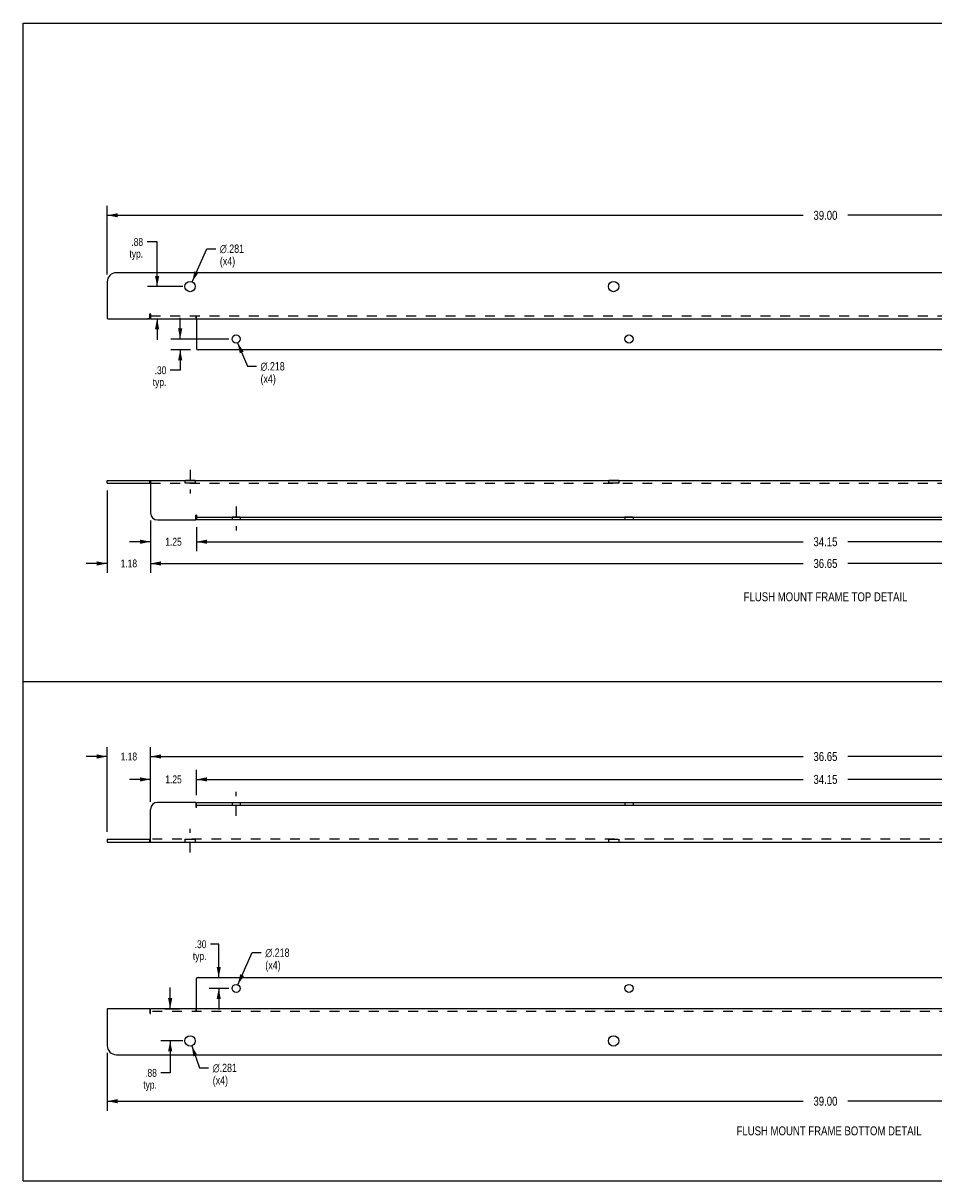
# Model space of a CAD drawing. Header units: inches. Extents: x 0 to 48.6, y 0 to 31.4.
# Tile 1 of 2: x 0 to 24.7, y 0 to 31.4. Entities that reach past the tile are written whole.
import ezdxf

# ---------------------------------------------------------------- set-up
doc = ezdxf.new("R2010")
doc.units = ezdxf.units.IN
doc.header["$LTSCALE"] = 2.671429
doc.header["$MEASUREMENT"] = 0
doc.linetypes.add('DASHED', pattern=[0.2, 0.1, -0.1])
doc.linetypes.add('HIDDEN', pattern=[0.2, 0.1, -0.1])
doc.layers.get('0').update_dxf_attribs({"linetype": 'CONTINUOUS'})
for name, color, linetype in [('02___PRT_ALL_AXES', 7, 'CONTINUOUS'), ('DEFAULT_2', 8, 'HIDDEN'), ('DIMENSIONS', 7, 'CONTINUOUS'), ('WIDTH_GREATER_THAN_30', 7, 'CONTINUOUS')]:
    doc.layers.add(name, color=color, linetype=linetype)
doc.styles.get("Standard").update_dxf_attribs({"font": 'txt', "width": 0.8})
doc.styles.add('TEXTSTYLE_1', font='gdt', dxfattribs={"width": 0.8})
doc.dimstyles.new('DIMSTYLE_1', dxfattribs={"dimtxt": 0.242857, "dimasz": 0.285714, "dimexe": 0.09, "dimexo": 0.07, "dimgap": 0.0425, "dimtad": 0, "dimtih": 1, "dimtoh": 1, "dimzin": 4, "dimdsep": 46, "dimtxsty": 'Standard', "dimblk": '_FILLED', "dimblk1": '_FILLED', "dimblk2": '_FILLED', "dimcen": 0.09, "dimadec": 0, "dimazin": 0, "dimtfac": 1, "dimtofl": 0, "dimtmove": 0, "dimatfit": 3, "dimldrblk": '_FILLED', "dimfxl": 0, "dimtolj": 1, "dimtzin": 4, "dimarcsym": 0})
doc.dimstyles.new('DIMSTYLE_2', dxfattribs={"dimtxt": 0.214286, "dimasz": 0.285714, "dimexe": 0.09, "dimexo": 0.07, "dimgap": 0.0375, "dimtad": 0, "dimtih": 1, "dimtoh": 1, "dimzin": 4, "dimdsep": 46, "dimtxsty": 'Standard', "dimblk": '_FILLED', "dimblk1": '_FILLED', "dimblk2": '_FILLED', "dimcen": 0.09, "dimadec": 0, "dimazin": 0, "dimtfac": 1, "dimtofl": 0, "dimtmove": 0, "dimatfit": 3, "dimldrblk": '_FILLED', "dimfxl": 0, "dimtolj": 1, "dimtzin": 4, "dimarcsym": 0})
doc.dimstyles.new('DIMSTYLE_4', dxfattribs={"dimtxt": 0.225714, "dimasz": 0.285714, "dimexe": 0.09, "dimexo": 0.07, "dimgap": 0.09, "dimtad": 0, "dimtih": 1, "dimtoh": 1, "dimdec": 3, "dimzin": 4, "dimdsep": 46, "dimtxsty": 'Standard', "dimblk": '_FILLED', "dimblk1": '_FILLED', "dimblk2": '_FILLED', "dimcen": 0.09, "dimadec": 0, "dimazin": 0, "dimtfac": 1, "dimtdec": 3, "dimtofl": 0, "dimtmove": 0, "dimatfit": 3, "dimldrblk": '_FILLED', "dimfxl": 0, "dimtolj": 1, "dimtzin": 4, "dimarcsym": 0})

# ---------------------------------------------------------------- blocks, each defined once
blk = doc.blocks.new('_FILLED')
at = {"color": 0, "linetype": 'ByBlock'}
blk.add_solid([(0, 0), (-1, 0.2), (-1, -0.2)], dxfattribs=at)
blk = doc.blocks.new('*D1')
at = {"layer": 'DIMENSIONS', "color": 2, "linetype": 'Continuous'}
for p, q in [((2.283, 24.604), (2.283, 26.469)), ((41.283, 24.604), (41.283, 26.469)), ((2.283, 26.212), (21.176, 26.212)), ((41.283, 26.212), (22.39, 26.212))]:
    blk.add_line(p, q, dxfattribs=at)
at = {"layer": 'DIMENSIONS', "color": 2, "linetype": 'Continuous', "xscale": 0.2857142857, "yscale": 0.2857142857, "zscale": 0.2857142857, "rotation": 180}
blk.add_blockref('_FILLED', (2.283, 26.212), dxfattribs=at)
at = {"layer": 'DIMENSIONS', "color": 2, "linetype": 'Continuous', "xscale": 0.2857142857, "yscale": 0.2857142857, "zscale": 0.2857142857}
blk.add_blockref('_FILLED', (41.283, 26.212), dxfattribs=at)
at = {"layer": 'DIMENSIONS', "color": 2, "linetype": 'Continuous', "insert": (21.783, 26.333), "char_height": 0.2429, "width": 0.97143, "attachment_point": 2, "line_spacing_factor": 0.9}
blk.add_mtext('39.00', dxfattribs=at)
blk = doc.blocks.new('*D6')
at = {"layer": 'DIMENSIONS', "color": 2, "linetype": 'Continuous'}
for p, q in [((3.458, 17.93), (3.458, 16.503)), ((40.108, 17.93), (40.108, 16.503)), ((3.458, 16.76), (21.176, 16.76)), ((40.108, 16.76), (22.39, 16.76))]:
    blk.add_line(p, q, dxfattribs=at)
at = {"layer": 'DIMENSIONS', "color": 2, "linetype": 'Continuous', "xscale": 0.2857142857, "yscale": 0.2857142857, "zscale": 0.2857142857, "rotation": 180}
blk.add_blockref('_FILLED', (3.458, 16.76), dxfattribs=at)
at = {"layer": 'DIMENSIONS', "color": 2, "linetype": 'Continuous', "xscale": 0.2857142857, "yscale": 0.2857142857, "zscale": 0.2857142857}
blk.add_blockref('_FILLED', (40.108, 16.76), dxfattribs=at)
at = {"layer": 'DIMENSIONS', "color": 2, "linetype": 'Continuous', "insert": (21.783, 16.882), "char_height": 0.2429, "width": 0.97143, "attachment_point": 2, "line_spacing_factor": 0.9}
blk.add_mtext('36.65', dxfattribs=at)
blk = doc.blocks.new('*D9')
at = {"layer": 'DIMENSIONS', "color": 2, "linetype": 'Continuous'}
for p, q in [((2.283, 18.742), (2.283, 16.503)), ((3.458, 17.93), (3.458, 16.503)), ((2.283, 16.76), (1.711, 16.76)), ((3.458, 16.76), (4.029, 16.76))]:
    blk.add_line(p, q, dxfattribs=at)
at = {"layer": 'DIMENSIONS', "color": 2, "linetype": 'Continuous', "xscale": 0.2857142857, "yscale": 0.2857142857, "zscale": 0.2857142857}
blk.add_blockref('_FILLED', (2.283, 16.76), dxfattribs=at)
at = {"layer": 'DIMENSIONS', "color": 2, "linetype": 'Continuous', "xscale": 0.2857142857, "yscale": 0.2857142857, "zscale": 0.2857142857, "rotation": 180}
blk.add_blockref('_FILLED', (3.458, 16.76), dxfattribs=at)
at = {"layer": 'DIMENSIONS', "color": 2, "linetype": 'Continuous', "insert": (2.87, 16.868), "char_height": 0.2143, "width": 0.68571, "attachment_point": 2, "line_spacing_factor": 0.9}
blk.add_mtext('1.18', dxfattribs=at)
blk = doc.blocks.new('*D10')
at = {"layer": 'DIMENSIONS', "color": 2, "linetype": 'Continuous'}
for p, q in [((3.458, 17.93), (3.458, 17.093)), ((4.708, 17.742), (4.708, 17.093)), ((3.458, 17.35), (2.886, 17.35)), ((4.708, 17.35), (5.279, 17.35))]:
    blk.add_line(p, q, dxfattribs=at)
at = {"layer": 'DIMENSIONS', "color": 2, "linetype": 'Continuous', "xscale": 0.2857142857, "yscale": 0.2857142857, "zscale": 0.2857142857}
blk.add_blockref('_FILLED', (3.458, 17.35), dxfattribs=at)
at = {"layer": 'DIMENSIONS', "color": 2, "linetype": 'Continuous', "xscale": 0.2857142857, "yscale": 0.2857142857, "zscale": 0.2857142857, "rotation": 180}
blk.add_blockref('_FILLED', (4.708, 17.35), dxfattribs=at)
at = {"layer": 'DIMENSIONS', "color": 2, "linetype": 'Continuous', "insert": (4.083, 17.457), "char_height": 0.2143, "width": 0.68571, "attachment_point": 2, "line_spacing_factor": 0.9}
blk.add_mtext('1.25', dxfattribs=at)
blk = doc.blocks.new('*D12')
at = {"layer": 'DIMENSIONS', "color": 2, "linetype": 'Continuous'}
for p, q in [((4.708, 17.742), (4.708, 17.093)), ((38.858, 17.742), (38.858, 17.093)), ((4.708, 17.35), (21.176, 17.35)), ((38.858, 17.35), (22.39, 17.35))]:
    blk.add_line(p, q, dxfattribs=at)
at = {"layer": 'DIMENSIONS', "color": 2, "linetype": 'Continuous', "xscale": 0.2857142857, "yscale": 0.2857142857, "zscale": 0.2857142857, "rotation": 180}
blk.add_blockref('_FILLED', (4.708, 17.35), dxfattribs=at)
at = {"layer": 'DIMENSIONS', "color": 2, "linetype": 'Continuous', "xscale": 0.2857142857, "yscale": 0.2857142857, "zscale": 0.2857142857}
blk.add_blockref('_FILLED', (38.858, 17.35), dxfattribs=at)
at = {"layer": 'DIMENSIONS', "color": 2, "linetype": 'Continuous', "insert": (21.783, 17.472), "char_height": 0.2429, "width": 0.97143, "attachment_point": 2, "line_spacing_factor": 0.9}
blk.add_mtext('34.15', dxfattribs=at)
blk = doc.blocks.new('*D13')
at = {"layer": 'DIMENSIONS', "color": 2, "linetype": 'Continuous'}
for p, q in [((3.637, 25.489), (3.363, 25.489)), ((3.637, 24.279), (3.637, 25.489)), ((4.333, 24.279), (3.38, 24.279)), ((3.445, 23.404), (3.38, 23.404)), ((3.637, 23.404), (3.637, 22.833))]:
    blk.add_line(p, q, dxfattribs=at)
at = {"layer": 'DIMENSIONS', "color": 2, "linetype": 'Continuous', "xscale": 0.2857142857, "yscale": 0.2857142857, "zscale": 0.2857142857}
for p, rotation in [((3.637, 24.279), 270), ((3.637, 23.404), 90)]:
    blk.add_blockref('_FILLED', p, dxfattribs=dict(at, rotation=rotation))
at = {"layer": 'DIMENSIONS', "color": 2, "linetype": 'Continuous', "insert": (3.256, 25.597), "char_height": 0.2143, "width": 0.68571, "attachment_point": 3, "line_spacing_factor": 0.9}
blk.add_mtext('.88\\Ptyp.', dxfattribs=at)
blk = doc.blocks.new('*D14')
at = {"layer": 'DIMENSIONS', "color": 2, "linetype": 'Continuous'}
for p, q in [((4.264, 22.854), (4.264, 23.425)), ((5.583, 22.854), (4.007, 22.854)), ((4.548, 22.557), (4.007, 22.557)), ((4.264, 22.557), (4.264, 22.006)), ((4.264, 22.006), (3.996, 22.006))]:
    blk.add_line(p, q, dxfattribs=at)
at = {"layer": 'DIMENSIONS', "color": 2, "linetype": 'Continuous', "xscale": 0.2857142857, "yscale": 0.2857142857, "zscale": 0.2857142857}
for p, rotation in [((4.264, 22.854), 270), ((4.264, 22.557), 90)]:
    blk.add_blockref('_FILLED', p, dxfattribs=dict(at, rotation=rotation))
at = {"layer": 'DIMENSIONS', "color": 2, "linetype": 'Continuous', "insert": (3.889, 22.113), "char_height": 0.2143, "width": 0.68571, "attachment_point": 3, "line_spacing_factor": 0.9}
blk.add_mtext('.30\\Ptyp.', dxfattribs=at)
blk = doc.blocks.new('*D15')
at = {"layer": 'DIMENSIONS', "color": 2, "linetype": 'Continuous'}
for p, q in [((2.283, 9.473), (2.283, 11.777)), ((3.458, 10.286), (3.458, 11.777)), ((2.283, 11.52), (1.711, 11.52)), ((3.458, 11.52), (4.029, 11.52))]:
    blk.add_line(p, q, dxfattribs=at)
at = {"layer": 'DIMENSIONS', "color": 2, "linetype": 'Continuous', "xscale": 0.2857142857, "yscale": 0.2857142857, "zscale": 0.2857142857}
blk.add_blockref('_FILLED', (2.283, 11.52), dxfattribs=at)
at = {"layer": 'DIMENSIONS', "color": 2, "linetype": 'Continuous', "xscale": 0.2857142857, "yscale": 0.2857142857, "zscale": 0.2857142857, "rotation": 180}
blk.add_blockref('_FILLED', (3.458, 11.52), dxfattribs=at)
at = {"layer": 'DIMENSIONS', "color": 2, "linetype": 'Continuous', "insert": (2.87, 11.627), "char_height": 0.2143, "width": 0.68571, "attachment_point": 2, "line_spacing_factor": 0.9}
blk.add_mtext('1.18', dxfattribs=at)
blk = doc.blocks.new('*D16')
at = {"layer": 'DIMENSIONS', "color": 2, "linetype": 'Continuous'}
for p, q in [((3.458, 10.286), (3.458, 11.777)), ((40.108, 10.286), (40.108, 11.777)), ((3.458, 11.52), (21.176, 11.52)), ((40.108, 11.52), (22.39, 11.52))]:
    blk.add_line(p, q, dxfattribs=at)
at = {"layer": 'DIMENSIONS', "color": 2, "linetype": 'Continuous', "xscale": 0.2857142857, "yscale": 0.2857142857, "zscale": 0.2857142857, "rotation": 180}
blk.add_blockref('_FILLED', (3.458, 11.52), dxfattribs=at)
at = {"layer": 'DIMENSIONS', "color": 2, "linetype": 'Continuous', "xscale": 0.2857142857, "yscale": 0.2857142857, "zscale": 0.2857142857}
blk.add_blockref('_FILLED', (40.108, 11.52), dxfattribs=at)
at = {"layer": 'DIMENSIONS', "color": 2, "linetype": 'Continuous', "insert": (21.783, 11.641), "char_height": 0.2429, "width": 0.97143, "attachment_point": 2, "line_spacing_factor": 0.9}
blk.add_mtext('36.65', dxfattribs=at)
blk = doc.blocks.new('*D19')
at = {"layer": 'DIMENSIONS', "color": 2, "linetype": 'Continuous'}
for p, q in [((4.708, 10.473), (4.708, 11.156)), ((38.858, 10.473), (38.858, 11.156)), ((4.708, 10.898), (21.176, 10.898)), ((38.858, 10.898), (22.39, 10.898))]:
    blk.add_line(p, q, dxfattribs=at)
at = {"layer": 'DIMENSIONS', "color": 2, "linetype": 'Continuous', "xscale": 0.2857142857, "yscale": 0.2857142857, "zscale": 0.2857142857, "rotation": 180}
blk.add_blockref('_FILLED', (4.708, 10.898), dxfattribs=at)
at = {"layer": 'DIMENSIONS', "color": 2, "linetype": 'Continuous', "xscale": 0.2857142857, "yscale": 0.2857142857, "zscale": 0.2857142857}
blk.add_blockref('_FILLED', (38.858, 10.898), dxfattribs=at)
at = {"layer": 'DIMENSIONS', "color": 2, "linetype": 'Continuous', "insert": (21.783, 11.02), "char_height": 0.2429, "width": 0.97143, "attachment_point": 2, "line_spacing_factor": 0.9}
blk.add_mtext('34.15', dxfattribs=at)
blk = doc.blocks.new('*D20')
at = {"layer": 'DIMENSIONS', "color": 2, "linetype": 'Continuous'}
for p, q in [((3.458, 10.286), (3.458, 11.156)), ((4.708, 10.473), (4.708, 11.156)), ((3.458, 10.898), (2.886, 10.898)), ((4.708, 10.898), (5.279, 10.898))]:
    blk.add_line(p, q, dxfattribs=at)
at = {"layer": 'DIMENSIONS', "color": 2, "linetype": 'Continuous', "xscale": 0.2857142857, "yscale": 0.2857142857, "zscale": 0.2857142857}
blk.add_blockref('_FILLED', (3.458, 10.898), dxfattribs=at)
at = {"layer": 'DIMENSIONS', "color": 2, "linetype": 'Continuous', "xscale": 0.2857142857, "yscale": 0.2857142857, "zscale": 0.2857142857, "rotation": 180}
blk.add_blockref('_FILLED', (4.708, 10.898), dxfattribs=at)
at = {"layer": 'DIMENSIONS', "color": 2, "linetype": 'Continuous', "insert": (4.083, 11.006), "char_height": 0.2143, "width": 0.68571, "attachment_point": 2, "line_spacing_factor": 0.9}
blk.add_mtext('1.25', dxfattribs=at)
blk = doc.blocks.new('*D26')
at = {"layer": 'DIMENSIONS', "color": 2, "linetype": 'Continuous'}
for p, q in [((3.992, 4.674), (3.992, 5.246)), ((3.845, 4.674), (4.249, 4.674)), ((4.333, 3.799), (3.735, 3.799)), ((3.992, 3.799), (3.992, 2.932)), ((3.992, 2.932), (3.738, 2.932))]:
    blk.add_line(p, q, dxfattribs=at)
at = {"layer": 'DIMENSIONS', "color": 2, "linetype": 'Continuous', "xscale": 0.2857142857, "yscale": 0.2857142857, "zscale": 0.2857142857}
for p, rotation in [((3.992, 4.674), 270), ((3.992, 3.799), 90)]:
    blk.add_blockref('_FILLED', p, dxfattribs=dict(at, rotation=rotation))
at = {"layer": 'DIMENSIONS', "color": 2, "linetype": 'Continuous', "insert": (3.631, 3.039), "char_height": 0.2143, "width": 0.68571, "attachment_point": 3, "line_spacing_factor": 0.9}
blk.add_mtext('.88\\Ptyp.', dxfattribs=at)
blk = doc.blocks.new('*D27')
at = {"layer": 'DIMENSIONS', "color": 2, "linetype": 'Continuous'}
for p, q in [((5.31, 6.424), (5.084, 6.424)), ((5.31, 5.521), (5.31, 6.424)), ((4.948, 5.521), (5.568, 5.521)), ((5.583, 5.224), (5.053, 5.224)), ((5.31, 5.224), (5.31, 4.653))]:
    blk.add_line(p, q, dxfattribs=at)
at = {"layer": 'DIMENSIONS', "color": 2, "linetype": 'Continuous', "xscale": 0.2857142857, "yscale": 0.2857142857, "zscale": 0.2857142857}
for p, rotation in [((5.31, 5.521), 270), ((5.31, 5.224), 90)]:
    blk.add_blockref('_FILLED', p, dxfattribs=dict(at, rotation=rotation))
at = {"layer": 'DIMENSIONS', "color": 2, "linetype": 'Continuous', "insert": (4.977, 6.531), "char_height": 0.2143, "width": 0.68571, "attachment_point": 3, "line_spacing_factor": 0.9}
blk.add_mtext('.30\\Ptyp.', dxfattribs=at)
blk = doc.blocks.new('*D28')
at = {"layer": 'DIMENSIONS', "color": 2, "linetype": 'Continuous'}
for p, q in [((2.283, 3.474), (2.283, 1.905)), ((41.283, 3.474), (41.283, 1.905)), ((2.283, 2.162), (21.176, 2.162)), ((41.283, 2.162), (22.39, 2.162))]:
    blk.add_line(p, q, dxfattribs=at)
at = {"layer": 'DIMENSIONS', "color": 2, "linetype": 'Continuous', "xscale": 0.2857142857, "yscale": 0.2857142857, "zscale": 0.2857142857, "rotation": 180}
blk.add_blockref('_FILLED', (2.283, 2.162), dxfattribs=at)
at = {"layer": 'DIMENSIONS', "color": 2, "linetype": 'Continuous', "xscale": 0.2857142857, "yscale": 0.2857142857, "zscale": 0.2857142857}
blk.add_blockref('_FILLED', (41.283, 2.162), dxfattribs=at)
at = {"layer": 'DIMENSIONS', "color": 2, "linetype": 'Continuous', "insert": (21.783, 2.284), "char_height": 0.2429, "width": 0.97143, "attachment_point": 2, "line_spacing_factor": 0.9}
blk.add_mtext('39.00', dxfattribs=at)
blk = doc.blocks.new('*D35')
at = {"layer": 'WIDTH_GREATER_THAN_30', "color": 2, "linetype": 'Continuous'}
for p, q in [((4.579, 3.667), (4.79, 3.067)), ((4.79, 3.067), (5.034, 3.067))]:
    blk.add_line(p, q, dxfattribs=at)
at = {"layer": 'WIDTH_GREATER_THAN_30', "color": 2, "linetype": 'Continuous', "xscale": 0.2857142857, "yscale": 0.2857142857, "zscale": 0.2857142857, "rotation": 109.3457024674}
blk.add_blockref('_FILLED', (4.579, 3.667), dxfattribs=at)
at = {"layer": 'WIDTH_GREATER_THAN_30', "color": 2, "linetype": 'Continuous', "insert": (5.147, 3.179), "char_height": 0.22571, "width": 1.02324, "attachment_point": 1, "line_spacing_factor": 0.9, "style": 'TEXTSTYLE_1'}
blk.add_mtext('{\\Fgdt;n}\\Ftxt;.281\\P(x4)', dxfattribs=at)
blk = doc.blocks.new('*D36')
at = {"layer": 'WIDTH_GREATER_THAN_30', "color": 2, "linetype": 'Continuous'}
for p, q in [((5.827, 5.324), (6.218, 6.195)), ((6.218, 6.195), (6.462, 6.195))]:
    blk.add_line(p, q, dxfattribs=at)
at = {"layer": 'WIDTH_GREATER_THAN_30', "color": 2, "linetype": 'Continuous', "xscale": 0.2857142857, "yscale": 0.2857142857, "zscale": 0.2857142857, "rotation": 245.8715887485}
blk.add_blockref('_FILLED', (5.827, 5.324), dxfattribs=at)
at = {"layer": 'WIDTH_GREATER_THAN_30', "color": 2, "linetype": 'Continuous', "insert": (6.575, 6.308), "char_height": 0.22571, "width": 1.02324, "attachment_point": 1, "line_spacing_factor": 0.9, "style": 'TEXTSTYLE_1'}
blk.add_mtext('{\\Fgdt;n}\\Ftxt;.218\\P(x4)', dxfattribs=at)
blk = doc.blocks.new('*D37')
at = {"layer": 'WIDTH_GREATER_THAN_30', "color": 2, "linetype": 'Continuous'}
for p, q in [((5.824, 22.753), (6.088, 22.113)), ((6.088, 22.113), (6.332, 22.113))]:
    blk.add_line(p, q, dxfattribs=at)
at = {"layer": 'WIDTH_GREATER_THAN_30', "color": 2, "linetype": 'Continuous', "xscale": 0.2857142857, "yscale": 0.2857142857, "zscale": 0.2857142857, "rotation": 112.3959614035}
blk.add_blockref('_FILLED', (5.824, 22.753), dxfattribs=at)
at = {"layer": 'WIDTH_GREATER_THAN_30', "color": 2, "linetype": 'Continuous', "insert": (6.445, 22.226), "char_height": 0.22571, "width": 1.02324, "attachment_point": 1, "line_spacing_factor": 0.9, "style": 'TEXTSTYLE_1'}
blk.add_mtext('{\\Fgdt;n}\\Ftxt;.218\\P(x4)', dxfattribs=at)
blk = doc.blocks.new('*D38')
at = {"layer": 'WIDTH_GREATER_THAN_30', "color": 2, "linetype": 'Continuous'}
for p, q in [((4.589, 24.408), (4.984, 25.306)), ((4.984, 25.306), (5.228, 25.306))]:
    blk.add_line(p, q, dxfattribs=at)
at = {"layer": 'WIDTH_GREATER_THAN_30', "color": 2, "linetype": 'Continuous', "xscale": 0.2857142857, "yscale": 0.2857142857, "zscale": 0.2857142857, "rotation": 246.2969399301}
blk.add_blockref('_FILLED', (4.589, 24.408), dxfattribs=at)
at = {"layer": 'WIDTH_GREATER_THAN_30', "color": 2, "linetype": 'Continuous', "insert": (5.341, 25.419), "char_height": 0.22571, "width": 1.02324, "attachment_point": 1, "line_spacing_factor": 0.9, "style": 'TEXTSTYLE_1'}
blk.add_mtext('{\\Fgdt;n}\\Ftxt;.281\\P(x4)', dxfattribs=at)

msp = doc.modelspace()

# ---------------------------------------------------------------- linework, layer by layer
at = {"color": 7, "linetype": 'Continuous'}
for p, q in [((0, 0), (0, 31.4286)), ((0, 31.4286), (48.5714, 31.4286)), ((2.2827, 18.9421), (2.2827, 19.0171)), ((2.2827, 18.9421), (3.4577, 18.9421)), ((3.4427, 18.9421), (3.4427, 19.0171)), ((4.7077, 18.0171), (4.7077, 17.9421)), ((38.8577, 17.9421), (4.7077, 17.9421)), ((0.0058, 13.5594), (48.5773, 13.5594)), ((4.7077, 10.198), (4.7077, 10.273)), ((4.7077, 10.273), (38.8577, 10.273)), ((2.2827, 9.273), (2.2827, 9.198)), ((2.2827, 9.273), (3.4577, 9.273)), ((3.4427, 9.198), (3.4427, 9.273)), ((0, 0), (48.5714, 0))]:
    msp.add_line(p, q, dxfattribs=at)
at = {"color": 3, "linetype": 'Continuous'}
for p, q in [((41.0327, 24.6541), (2.5327, 24.6541)), ((2.2827, 24.4041), (2.2827, 23.4191)), ((2.2977, 23.4041), (3.4277, 23.4041)), ((3.4427, 23.4191), (3.4427, 23.5301)), ((3.4577, 23.5301), (3.4577, 23.4041)), ((3.4577, 23.4041), (40.1077, 23.4041)), ((4.7077, 23.4041), (4.7077, 22.5971)), ((38.8177, 22.5571), (4.7477, 22.5571)), ((2.2827, 19.0171), (41.2827, 19.0171)), ((3.4577, 19.0171), (3.4577, 18.1296)), ((3.6452, 17.9421), (4.6777, 17.9421)), ((4.6927, 17.9571), (4.6927, 18.0681)), ((4.7077, 18.0681), (4.7077, 18.0171)), ((4.7077, 18.0171), (38.8577, 18.0171)), ((3.4577, 9.198), (3.4577, 10.0855)), ((4.6777, 10.273), (3.6452, 10.273)), ((4.6927, 10.258), (4.6927, 10.147)), ((4.7077, 10.147), (4.7077, 10.198)), ((4.7077, 10.198), (38.8577, 10.198)), ((2.2827, 9.198), (41.2827, 9.198)), ((4.7077, 4.6742), (4.7077, 5.4812)), ((4.7477, 5.5212), (38.8177, 5.5212)), ((2.2827, 4.6592), (2.2827, 3.6742)), ((3.4277, 4.6742), (2.2977, 4.6742)), ((3.4427, 4.6592), (3.4427, 4.5482)), ((3.4577, 4.5482), (3.4577, 4.6742)), ((40.1077, 4.6742), (3.4577, 4.6742)), ((2.5327, 3.4242), (41.0327, 3.4242))]:
    msp.add_line(p, q, dxfattribs=at)
for centre, radius, start, end in [((2.5327, 24.4041), 0.25, 90, 180), ((2.2977, 23.4191), 0.015, 180, 270), ((3.4277, 23.4191), 0.015, 270, 360), ((3.4502, 23.5301), 0.0075, 0, 180), ((4.7477, 22.5971), 0.04, 180, 270), ((3.6452, 18.1296), 0.1875, 180, 270), ((4.6777, 17.9571), 0.015, 270, 360), ((4.7002, 18.0681), 0.0075, 0, 180), ((3.6452, 10.0855), 0.1875, 90, 180), ((4.6777, 10.258), 0.015, 0, 90), ((4.7002, 10.147), 0.0075, 180, 360), ((4.7477, 5.4812), 0.04, 90, 180), ((2.2977, 4.6592), 0.015, 90, 180), ((3.4277, 4.6592), 0.015, 0, 90), ((3.4502, 4.5482), 0.0075, 180, 360), ((2.5327, 3.6742), 0.25, 180, 270)]:
    msp.add_arc(centre, radius, start, end, dxfattribs=at)
at = {"layer": '02___PRT_ALL_AXES', "color": 2, "linetype": 'DASHED'}
for p, q in [((4.5327, 19.3028), (4.5327, 18.6563)), ((5.7827, 18.3028), (5.7827, 17.6563)), ((5.7827, 9.9123), (5.7827, 10.5587)), ((4.5327, 8.9123), (4.5327, 9.5587))]:
    msp.add_line(p, q, dxfattribs=at)
at = {"layer": '02___PRT_ALL_AXES', "color": 8, "linetype": 'HIDDEN'}
for p, q in [((4.3922, 19.0171), (4.3922, 18.9421)), ((4.6732, 19.0171), (4.3922, 19.0171)), ((4.6732, 18.9421), (4.3922, 18.9421)), ((4.6732, 19.0171), (4.6732, 18.9421)), ((15.8922, 19.0171), (15.8922, 18.9421)), ((16.1732, 19.0171), (15.8922, 19.0171)), ((16.1732, 18.9421), (15.8922, 18.9421)), ((16.1732, 19.0171), (16.1732, 18.9421)), ((5.6737, 18.0171), (5.6737, 17.9421)), ((5.8917, 18.0171), (5.6737, 18.0171)), ((5.8917, 17.9421), (5.6737, 17.9421)), ((5.8917, 18.0171), (5.8917, 17.9421)), ((16.3404, 18.0171), (16.3404, 17.9421)), ((16.5584, 18.0171), (16.3404, 18.0171)), ((16.5584, 17.9421), (16.3404, 17.9421)), ((16.5584, 18.0171), (16.5584, 17.9421)), ((5.6737, 10.273), (5.6737, 10.198)), ((5.6737, 10.273), (5.8917, 10.273)), ((5.6737, 10.198), (5.8917, 10.198)), ((5.8917, 10.273), (5.8917, 10.198)), ((16.3404, 10.273), (16.3404, 10.198)), ((16.3404, 10.273), (16.5584, 10.273)), ((16.3404, 10.198), (16.5584, 10.198)), ((16.5584, 10.273), (16.5584, 10.198)), ((4.3922, 9.273), (4.3922, 9.198)), ((4.3922, 9.273), (4.6732, 9.273)), ((4.3922, 9.198), (4.6732, 9.198)), ((4.6732, 9.273), (4.6732, 9.198)), ((15.8922, 9.273), (15.8922, 9.198)), ((15.8922, 9.273), (16.1732, 9.273)), ((15.8922, 9.198), (16.1732, 9.198)), ((16.1732, 9.273), (16.1732, 9.198))]:
    msp.add_line(p, q, dxfattribs=at)
at = {"layer": '02___PRT_ALL_AXES', "color": 3, "linetype": 'Continuous'}
for centre, radius in [((4.5327, 24.2791), 0.1405), ((16.0327, 24.2791), 0.1405), ((5.7827, 22.8541), 0.109), ((16.4494, 22.8541), 0.109), ((5.7827, 5.2242), 0.109), ((16.4494, 5.2242), 0.109), ((4.5327, 3.7992), 0.1405), ((16.0327, 3.7992), 0.1405)]:
    msp.add_circle(centre, radius, dxfattribs=at)
at = {"layer": 'DEFAULT_2', "color": 8, "linetype": 'HIDDEN'}
for p, q in [((3.4577, 23.4791), (40.1077, 23.4791)), ((4.6927, 23.4791), (4.6927, 23.4041)), ((4.7077, 23.4041), (4.7077, 23.4791)), ((3.4577, 18.9421), (40.1077, 18.9421)), ((40.1077, 9.273), (3.4577, 9.273)), ((40.1077, 4.5992), (3.4577, 4.5992)), ((4.6927, 4.6742), (4.6927, 4.5992)), ((4.7077, 4.5992), (4.7077, 4.6742))]:
    msp.add_line(p, q, dxfattribs=at)

# ---------------------------------------------------------------- texts
at = {"layer": 'DIMENSIONS', "color": 2, "linetype": 'Continuous', "char_height": 0.242857, "attachment_point": 2, "line_spacing_factor": 0.9}
for s, insert, width in [('FLUSH MOUNT FRAME TOP DETAIL', (21.7864, 15.9772), 5.44), ('FLUSH MOUNT FRAME BOTTOM DETAIL', (21.8812, 1.479), 6.022857)]:
    msp.add_mtext(s, dxfattribs=dict(at, insert=insert, width=width))

# ---------------------------------------------------------------- dimensions: what is measured, and where the dimension line sits
at = {"layer": 'DIMENSIONS', "color": 2, "linetype": 'Continuous'}
for base, p1, p2, dimstyle, picture, middle in [((41.2827, 26.2118), (2.2827, 24.5341), (41.2827, 24.5341), 'DIMSTYLE_1', '*D1', (21.7827, 26.2118)), ((4.7077, 17.3501), (3.4577, 17.9996), (4.7077, 17.8121), 'DIMSTYLE_2', '*D10', (4.0827, 17.3501)), ((40.1077, 16.7604), (3.4577, 17.9996), (40.1077, 17.9996), 'DIMSTYLE_1', '*D6', (21.7827, 16.7604)), ((40.1077, 11.52), (3.4577, 10.2155), (40.1077, 10.2155), 'DIMSTYLE_1', '*D16', (21.7827, 11.52)), ((4.7077, 10.8984), (3.4577, 10.2155), (4.7077, 10.403), 'DIMSTYLE_2', '*D20', (4.0827, 10.8984)), ((41.2827, 2.1622), (2.2827, 3.5442), (41.2827, 3.5442), 'DIMSTYLE_1', '*D28', (21.7827, 2.1622))]:
    dim = msp.add_linear_dim(base=base, p1=p1, p2=p2, dimstyle=dimstyle, dxfattribs=at)
    dim.commit()
    dim.dimension.update_dxf_attribs({"geometry": picture, "text_midpoint": middle, "dimtype": 160})
for base, p1, p2, angle, picture, middle in [((3.637309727, 24.2790661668), (3.3101668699, 23.4040661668), (4.4027143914, 24.2790661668), 90, '*D13', (2.912939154, 25.328753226)), ((4.2641, 22.8541), (4.6177, 22.5571), (5.6527, 22.8541), 90, '*D14', (3.5461, 21.8451)), ((5.3104, 5.2242), (4.8777, 5.5212), (5.6527, 5.2242), 270, '*D27', (4.634, 6.2634)), ((3.9922972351, 3.7991741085), (4.3194400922, 4.6741741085), (4.4027143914, 3.7991741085), 270, '*D26', (3.288216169, 2.7715069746))]:
    dim = msp.add_linear_dim(base=base, p1=p1, p2=p2, angle=angle, text='<>\\Ptyp.', dimstyle='DIMSTYLE_2', dxfattribs=at)
    dim.commit()
    dim.dimension.update_dxf_attribs({"geometry": picture, "text_midpoint": middle, "dimtype": 160})
for base, p1, p2, dimstyle, picture, middle in [((2.2827143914, 16.760431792), (3.4577143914, 17.99956026), (2.2827143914, 18.81206026), 'DIMSTYLE_2', '*D9', (2.8702143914, 16.760431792)), ((4.7077, 17.3501), (38.8577, 17.8121), (4.7077, 17.8121), 'DIMSTYLE_1', '*D12', (21.7827, 17.3501)), ((2.2827143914, 11.5199524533), (3.4577143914, 10.2155005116), (2.2827143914, 9.4030005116), 'DIMSTYLE_2', '*D15', (2.8702143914, 11.5199524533)), ((4.7077, 10.8984), (38.8577, 10.403), (4.7077, 10.403), 'DIMSTYLE_1', '*D19', (21.7827, 10.8984))]:
    dim = msp.add_linear_dim(base=base, p1=p1, p2=p2, angle=180, dimstyle=dimstyle, dxfattribs=at)
    dim.commit()
    dim.dimension.update_dxf_attribs({"geometry": picture, "text_midpoint": middle, "dimtype": 160})
at = {"layer": 'WIDTH_GREATER_THAN_30', "color": 2, "linetype": 'Continuous'}
for p1, p2, picture, middle in [((4.5892, 24.4077), (4.4762, 24.1504), '*D38', (5.8523, 25.1366)), ((5.8242, 22.7533), (5.7412, 22.9548), '*D37', (6.9567, 21.9442)), ((5.8273, 5.3237), (5.7382, 5.1247), '*D36', (7.0865, 6.0262)), ((4.5793, 3.6666), (4.4862, 3.9317), '*D35', (5.6587, 2.8972))]:
    dim = msp.add_diameter_dim_2p(p1=p1, p2=p2, text='<>\\P(x4)', dimstyle='DIMSTYLE_4', dxfattribs=at)
    dim.commit()
    dim.dimension.update_dxf_attribs({"geometry": picture, "text_midpoint": middle, "dimtype": 163})

doc.saveas('drawing.dxf')
